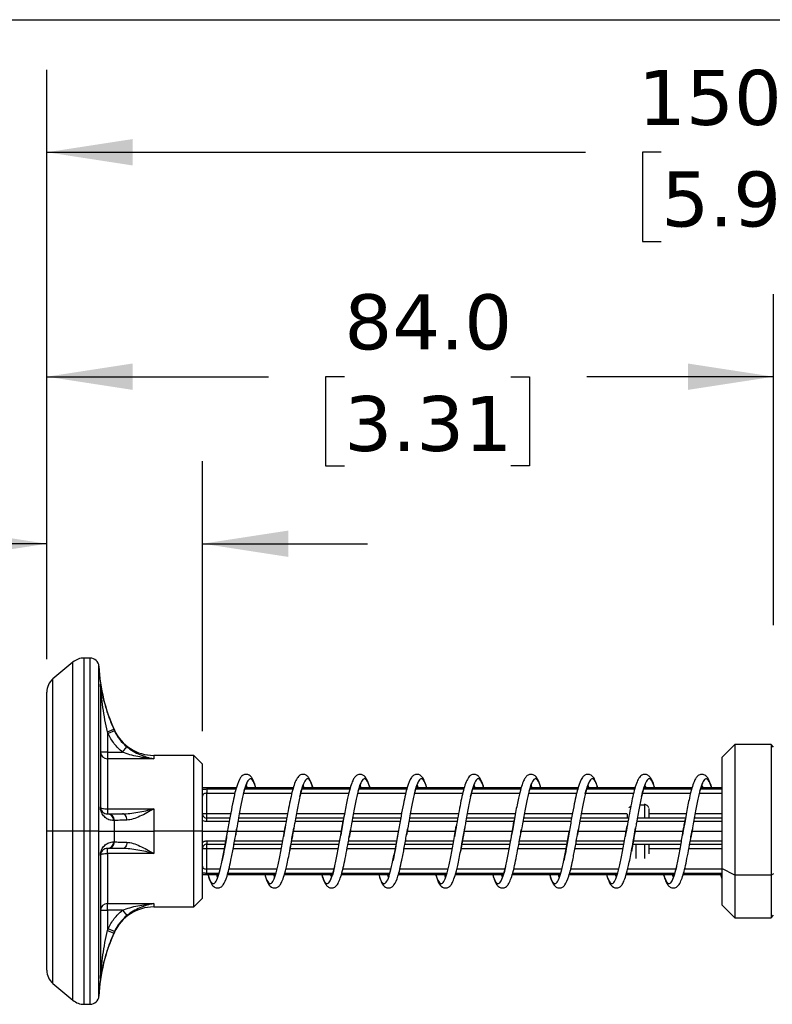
# Model space of a CAD drawing. Header units: millimetres. Extents: x 25 to 1092, y 25 to 838.
# Tile 50 of 60: x 580 to 696, y 687 to 838. Entities that reach past the tile are written whole.
import ezdxf

# ---------------------------------------------------------------- set-up
doc = ezdxf.new("R2010")
doc.units = ezdxf.units.MM
doc.header["$LTSCALE"] = 4
doc.linetypes.add('SLD-Solid', pattern=[0])
doc.layers.add('DIMENSIONS', color=140, linetype='SLD-Solid', lineweight=25)
doc.layers.add('TEXT', color=140, linetype='SLD-Solid', lineweight=25)
doc.styles.add('SLDTEXTSTYLE0', font='VERDANA.TTF')
doc.dimstyles.new('SLDDIMSTYLE0', dxfattribs={"dimtxt": 8.632031, "dimasz": 13.208, "dimexe": 0, "dimexo": 0.0625, "dimgap": 2.158008, "dimtad": 0, "dimtih": 1, "dimtoh": 1, "dimlfac": 0.75, "dimrnd": 1e-09, "dimzin": 4, "dimdsep": 46, "dimtxsty": 'SLDTEXTSTYLE0', "dimsah": 1, "dimcen": 0.09, "dimadec": 0, "dimazin": 1, "dimtfac": 1, "dimtmove": 0, "dimatfit": 0, "dimfxl": 0, "dimfrac": 2, "dimtolj": 1, "dimtzin": 12, "dimarcsym": 0})
doc.dimstyles.new('SLDDIMSTYLE2', dxfattribs={"dimtxt": 8.632031, "dimasz": 13.208, "dimexe": 0, "dimexo": 0.0625, "dimgap": 2.158008, "dimtad": 0, "dimtih": 1, "dimtoh": 1, "dimlfac": 0.75, "dimrnd": 1e-09, "dimzin": 4, "dimdsep": 46, "dimtxsty": 'SLDTEXTSTYLE0', "dimsah": 1, "dimcen": 0.09, "dimadec": 0, "dimazin": 1, "dimtfac": 1, "dimtofl": 0, "dimtmove": 0, "dimatfit": 3, "dimfxl": 0, "dimfrac": 2, "dimtolj": 1, "dimtzin": 12, "dimarcsym": 0})

# ---------------------------------------------------------------- blocks, each defined once
blk = doc.blocks.new('_D_14')
at = {"layer": 'DIMENSIONS'}
for p, q in [((584.65, 739.71), (584.65, 795.91)), ((696.65, 744.95), (696.65, 795.91)), ((584.65, 783.21), (618.8, 783.21)), ((630.5, 783.21), (627.6, 783.21)), ((627.6, 783.21), (627.6, 769.49)), ((656.15, 783.21), (659.05, 783.21)), ((659.05, 783.21), (659.05, 769.49)), ((696.65, 783.21), (667.85, 783.21)), ((627.6, 769.49), (630.5, 769.49)), ((659.05, 769.49), (656.15, 769.49))]:
    blk.add_line(p, q, dxfattribs=at)
for points in [[(584.65, 783.21), (597.86, 781.18), (597.86, 785.24)], [(696.65, 783.21), (683.44, 785.24), (683.44, 781.18)]]:
    blk.add_solid(points, dxfattribs=at)
at = {"layer": 'DIMENSIONS', "char_height": 8.467, "attachment_point": 1, "style": 'SLDTEXTSTYLE0'}
for s, insert in [('84.0', (630.5, 795.9)), ('3.31', (630.5, 780.24))]:
    blk.add_mtext(s, dxfattribs=dict(at, insert=insert))
blk = doc.blocks.new('_D_15')
at = {"layer": 'DIMENSIONS'}
for p, q in [((584.65, 739.71), (584.65, 770.18)), ((608.65, 728.62), (608.65, 770.18)), ((524.01, 757.48), (521.11, 757.48)), ((521.11, 757.48), (521.11, 743.76)), ((549.66, 757.48), (552.56, 757.48)), ((552.56, 757.48), (552.56, 743.76)), ((584.65, 757.48), (561.35, 757.48)), ((608.65, 757.48), (634.05, 757.48)), ((521.11, 743.76), (524.01, 743.76)), ((552.56, 743.76), (549.66, 743.76))]:
    blk.add_line(p, q, dxfattribs=at)
for points in [[(584.65, 757.48), (571.44, 759.51), (571.44, 755.45)], [(608.65, 757.48), (621.86, 755.45), (621.86, 759.51)]]:
    blk.add_solid(points, dxfattribs=at)
at = {"layer": 'DIMENSIONS', "char_height": 8.467, "attachment_point": 1, "style": 'SLDTEXTSTYLE0'}
for s, insert in [('18.0', (524.01, 770.17)), ('0.71', (524.01, 754.51))]:
    blk.add_mtext(s, dxfattribs=dict(at, insert=insert))
blk = doc.blocks.new('_D_16')
at = {"layer": 'DIMENSIONS'}
for p, q in [((584.65, 739.71), (584.65, 830.48)), ((784.65, 744.95), (784.65, 830.48)), ((584.65, 817.78), (667.65, 817.78)), ((679.34, 817.78), (676.44, 817.78)), ((676.44, 817.78), (676.44, 804.06)), ((704.99, 817.78), (707.89, 817.78)), ((707.89, 817.78), (707.89, 804.06)), ((784.65, 817.78), (716.69, 817.78)), ((676.44, 804.06), (679.34, 804.06)), ((707.89, 804.06), (704.99, 804.06))]:
    blk.add_line(p, q, dxfattribs=at)
for points in [[(584.65, 817.78), (597.86, 815.75), (597.86, 819.81)], [(784.65, 817.78), (771.44, 819.81), (771.44, 815.75)]]:
    blk.add_solid(points, dxfattribs=at)
at = {"layer": 'DIMENSIONS', "char_height": 8.467, "attachment_point": 1, "style": 'SLDTEXTSTYLE0'}
for s, insert in [('150.0', (675.75, 830.47)), ('5.91', (679.34, 814.82))]:
    blk.add_mtext(s, dxfattribs=dict(at, insert=insert))

msp = doc.modelspace()

# ---------------------------------------------------------------- linework, layer by layer
for p, q in [((588.672, 739.247), (585.601, 736.67)), ((588.672, 713.204), (588.672, 739.247)), ((591.346, 739.871), (590.386, 739.871)), ((590.386, 713.204), (590.386, 739.871)), ((591.346, 713.204), (591.346, 739.871)), ((592.678, 713.204), (592.678, 738.601)), ((585.601, 713.204), (585.601, 736.67)), ((592.904, 735.872), (592.904, 716.962)), ((593.981, 728.502), (594.956, 728.934)), ((593.981, 728.502), (593.981, 725.378)), ((594.103, 728.23), (593.981, 728.502)), ((595.073, 728.672), (594.103, 728.23)), ((595.073, 728.76), (595.073, 728.672)), ((690.648, 726.538), (688.648, 724.538)), ((696.248, 726.538), (690.648, 726.538)), ((690.648, 726.538), (690.648, 706.422)), ((696.648, 726.138), (696.248, 726.538)), ((696.248, 726.538), (696.248, 706.422)), ((593.981, 725.378), (592.915, 725.378)), ((593.981, 725.378), (593.981, 724.358)), ((593.981, 725.378), (596.323, 725.378)), ((596.323, 725.378), (596.986, 726.206)), ((593.981, 724.358), (593.981, 716.625)), ((601.134, 724.358), (593.981, 724.358)), ((607.315, 724.871), (601.134, 724.871)), ((601.134, 724.871), (601.134, 724.358)), ((608.648, 723.538), (607.315, 724.871)), ((607.315, 713.204), (607.315, 724.871)), ((608.648, 713.204), (608.648, 723.538)), ((688.648, 724.538), (688.648, 707.439)), ((613.842, 719.871), (608.648, 719.871)), ((609.315, 719.704), (609.315, 719.054)), ((609.315, 719.704), (613.798, 719.704)), ((609.315, 715.871), (609.315, 719.054)), ((609.315, 719.054), (613.628, 719.054)), ((614.986, 719.054), (622.408, 719.054)), ((615.17, 719.704), (622.578, 719.704)), ((622.63, 719.871), (615.222, 719.871)), ((623.76, 719.054), (631.191, 719.054)), ((623.944, 719.704), (631.353, 719.704)), ((631.398, 719.871), (623.991, 719.871)), ((632.549, 719.054), (639.961, 719.054)), ((632.739, 719.704), (640.132, 719.704)), ((640.176, 719.871), (632.795, 719.871)), ((641.319, 719.054), (648.742, 719.054)), ((641.503, 719.704), (648.912, 719.704)), ((648.963, 719.871), (641.556, 719.871)), ((650.094, 719.054), (657.524, 719.054)), ((650.277, 719.704), (657.686, 719.704)), ((657.731, 719.871), (650.324, 719.871)), ((658.883, 719.054), (666.295, 719.054)), ((659.072, 719.704), (666.465, 719.704)), ((666.509, 719.871), (659.129, 719.871)), ((667.652, 719.054), (675.075, 719.054)), ((667.837, 719.704), (675.245, 719.704)), ((675.297, 719.871), (667.889, 719.871)), ((676.427, 719.054), (683.857, 719.054)), ((676.61, 719.704), (684.02, 719.704)), ((684.064, 719.871), (676.657, 719.871)), ((685.216, 719.054), (688.648, 719.054)), ((685.406, 719.704), (688.648, 719.704)), ((688.648, 719.871), (685.462, 719.871)), ((676.752, 717.421), (676.752, 717.277)), ((593.981, 716.625), (593.981, 715.871)), ((593.981, 716.625), (601.134, 716.625)), ((593.981, 715.871), (594.103, 715.871)), ((601.134, 716.625), (601.134, 713.204)), ((609.315, 715.871), (608.648, 715.871)), ((609.315, 715.204), (609.315, 715.871)), ((612.969, 715.871), (609.315, 715.871)), ((621.749, 715.871), (614.316, 715.871)), ((630.52, 715.871), (623.09, 715.871)), ((639.302, 715.871), (631.873, 715.871)), ((648.082, 715.871), (640.649, 715.871)), ((656.853, 715.871), (649.424, 715.871)), ((665.635, 715.871), (658.207, 715.871)), ((674.085, 715.871), (666.982, 715.871)), ((676.027, 717.277), (676.752, 717.277)), ((676.752, 717.277), (676.752, 715.204)), ((683.186, 715.871), (677.419, 715.871)), ((688.648, 715.871), (684.54, 715.871)), ((595.073, 713.204), (595.073, 714.851)), ((609.315, 714.686), (609.315, 715.204)), ((612.846, 715.204), (609.315, 715.204)), ((612.754, 714.686), (609.315, 714.686)), ((621.532, 714.686), (614.103, 714.686)), ((621.624, 715.204), (614.193, 715.204)), ((630.31, 714.686), (622.88, 714.686)), ((630.402, 715.204), (622.971, 715.204)), ((630.326, 714.777), (630.065, 713.296)), ((630.326, 714.777), (630.363, 714.984)), ((639.088, 714.686), (631.663, 714.686)), ((639.179, 715.204), (631.755, 715.204)), ((647.865, 714.686), (640.436, 714.686)), ((647.958, 715.204), (640.526, 715.204)), ((656.643, 714.686), (649.213, 714.686)), ((656.735, 715.204), (649.305, 715.204)), ((656.66, 714.777), (656.398, 713.296)), ((656.659, 714.777), (656.696, 714.984)), ((665.421, 714.686), (657.996, 714.686)), ((665.512, 715.204), (658.088, 715.204)), ((674.199, 714.686), (666.77, 714.686)), ((674.291, 715.204), (666.859, 715.204)), ((682.977, 714.686), (675.546, 714.686)), ((683.069, 715.204), (675.638, 715.204)), ((682.993, 714.777), (682.732, 713.296)), ((682.993, 714.777), (683.03, 714.984)), ((688.648, 714.686), (684.33, 714.686)), ((688.648, 715.204), (684.421, 715.204)), ((585.601, 713.204), (584.648, 713.204)), ((588.672, 713.204), (585.601, 713.204)), ((585.601, 689.738), (585.601, 713.204)), ((590.386, 713.204), (588.672, 713.204)), ((588.672, 687.161), (588.672, 713.204)), ((591.346, 713.204), (590.386, 713.204)), ((590.386, 686.538), (590.386, 713.204)), ((592.678, 713.204), (591.346, 713.204)), ((591.346, 686.538), (591.346, 713.204)), ((592.678, 713.204), (595.073, 713.204)), ((592.678, 687.807), (592.678, 713.204)), ((595.073, 711.557), (595.073, 713.204)), ((595.073, 713.204), (601.134, 713.204)), ((601.134, 713.204), (601.134, 709.784)), ((607.315, 713.204), (601.134, 713.204)), ((607.315, 701.538), (607.315, 713.204)), ((608.648, 713.204), (607.315, 713.204)), ((608.648, 702.871), (608.648, 713.204)), ((608.648, 713.204), (613.712, 713.204)), ((613.751, 712.658), (613.827, 713.093)), ((613.827, 713.093), (613.901, 713.519)), ((613.847, 713.204), (621.271, 713.204)), ((621.224, 712.934), (621.121, 712.345)), ((621.224, 712.934), (621.416, 714.032)), ((621.293, 713.332), (621.224, 712.934)), ((622.431, 712.097), (622.607, 713.103)), ((622.607, 713.103), (622.717, 713.74)), ((622.624, 713.204), (630.049, 713.204)), ((630.065, 713.296), (629.945, 712.602)), ((631.428, 713.354), (631.229, 712.214)), ((631.378, 713.066), (631.437, 713.401)), ((631.402, 713.204), (638.827, 713.204)), ((640.084, 712.658), (640.161, 713.093)), ((640.161, 713.093), (640.234, 713.519)), ((640.18, 713.204), (647.604, 713.204)), ((647.557, 712.934), (647.455, 712.345)), ((647.627, 713.332), (647.557, 712.934)), ((647.558, 712.934), (647.749, 714.032)), ((648.765, 712.097), (648.94, 713.103)), ((648.94, 713.103), (649.05, 713.74)), ((648.958, 713.204), (656.382, 713.204)), ((656.398, 713.296), (656.278, 712.602)), ((657.762, 713.354), (657.563, 712.214)), ((657.712, 713.066), (657.77, 713.401)), ((657.736, 713.204), (665.16, 713.204)), ((666.417, 712.658), (666.494, 713.093)), ((666.494, 713.093), (666.568, 713.519)), ((666.513, 713.204), (673.938, 713.204)), ((673.891, 712.934), (673.788, 712.345)), ((673.891, 712.934), (674.082, 714.032)), ((673.96, 713.332), (673.891, 712.934)), ((675.098, 712.097), (675.274, 713.103)), ((675.274, 713.103), (675.383, 713.74)), ((675.291, 713.204), (682.716, 713.204)), ((682.732, 713.296), (682.612, 712.602)), ((684.095, 713.354), (683.896, 712.214)), ((684.045, 713.066), (684.103, 713.401)), ((684.069, 713.204), (688.648, 713.204)), ((609.315, 711.723), (609.315, 711.204)), ((609.315, 711.723), (612.236, 711.723)), ((613.586, 711.723), (621.01, 711.723)), ((622.431, 712.097), (622.063, 710.05)), ((622.366, 711.723), (629.793, 711.723)), ((631.142, 711.723), (638.57, 711.723)), ((639.919, 711.723), (647.344, 711.723)), ((648.764, 712.097), (648.396, 710.05)), ((648.699, 711.723), (656.126, 711.723)), ((657.475, 711.723), (664.903, 711.723)), ((666.252, 711.723), (673.677, 711.723)), ((675.098, 712.097), (674.729, 710.05)), ((675.033, 711.723), (682.46, 711.723)), ((683.808, 711.723), (688.648, 711.723)), ((594.103, 710.538), (593.981, 710.538)), ((593.981, 709.784), (593.981, 710.538)), ((601.134, 709.784), (593.981, 709.784)), ((593.981, 709.784), (593.981, 702.05)), ((608.648, 710.538), (609.315, 710.538)), ((609.315, 711.204), (612.146, 711.204)), ((609.315, 710.538), (609.315, 711.204)), ((609.315, 707.354), (609.315, 710.538)), ((609.315, 710.538), (612.024, 710.538)), ((613.373, 710.538), (620.799, 710.538)), ((613.494, 711.204), (620.918, 711.204)), ((622.154, 710.538), (629.581, 710.538)), ((622.273, 711.204), (629.702, 711.204)), ((630.925, 710.538), (638.357, 710.538)), ((631.05, 711.204), (638.48, 711.204)), ((639.707, 710.538), (647.132, 710.538)), ((639.827, 711.204), (647.251, 711.204)), ((648.487, 710.538), (655.914, 710.538)), ((648.607, 711.204), (656.035, 711.204)), ((657.259, 710.538), (664.691, 710.538)), ((657.383, 711.204), (664.813, 711.204)), ((666.04, 710.538), (673.465, 710.538)), ((666.161, 711.204), (673.584, 711.204)), ((674.94, 711.204), (682.368, 711.204)), ((675.419, 711.204), (675.419, 708.988)), ((676.752, 711.204), (676.752, 708.988)), ((677.419, 710.538), (682.248, 710.538)), ((683.592, 710.538), (688.648, 710.538)), ((683.717, 711.204), (688.648, 711.204)), ((592.904, 709.447), (592.904, 690.536)), ((609.315, 706.704), (609.315, 707.354)), ((611.353, 707.354), (609.315, 707.354)), ((620.124, 707.354), (612.717, 707.354)), ((628.914, 707.354), (621.482, 707.354)), ((637.687, 707.354), (630.265, 707.354)), ((646.457, 707.354), (639.05, 707.354)), ((655.247, 707.354), (647.815, 707.354)), ((664.02, 707.354), (656.598, 707.354)), ((672.791, 707.354), (665.383, 707.354)), ((681.581, 707.354), (674.149, 707.354)), ((688.648, 707.354), (682.931, 707.354)), ((690.648, 706.422), (688.648, 707.439)), ((688.648, 707.439), (688.648, 701.871)), ((608.648, 706.538), (611.116, 706.538)), ((611.171, 706.704), (609.315, 706.704)), ((612.494, 706.538), (619.88, 706.538)), ((619.94, 706.704), (612.54, 706.704)), ((621.27, 706.538), (628.677, 706.538)), ((628.726, 706.704), (621.313, 706.704)), ((630.049, 706.538), (637.45, 706.538)), ((637.505, 706.704), (630.103, 706.704)), ((638.827, 706.538), (646.213, 706.538)), ((646.273, 706.704), (638.873, 706.704)), ((647.603, 706.538), (655.01, 706.538)), ((655.059, 706.704), (647.646, 706.704)), ((656.382, 706.538), (663.783, 706.538)), ((663.838, 706.704), (656.436, 706.704)), ((665.161, 706.538), (672.547, 706.538)), ((672.606, 706.704), (665.206, 706.704)), ((673.936, 706.538), (681.344, 706.538)), ((681.393, 706.704), (673.98, 706.704)), ((682.716, 706.538), (688.648, 706.538)), ((688.648, 706.704), (682.77, 706.704)), ((688.463, 706.538), (688.648, 705.941)), ((696.248, 706.422), (690.648, 706.422)), ((690.648, 706.422), (690.648, 699.871)), ((696.648, 706.625), (696.248, 706.422)), ((696.248, 706.422), (696.248, 699.871)), ((607.315, 701.538), (608.648, 702.871)), ((592.915, 701.03), (593.981, 701.03)), ((593.981, 702.05), (601.134, 702.05)), ((593.981, 701.03), (593.981, 702.05)), ((593.981, 701.03), (593.981, 697.906)), ((596.323, 701.03), (593.981, 701.03)), ((596.323, 701.03), (596.986, 700.202)), ((601.134, 702.05), (601.134, 701.538)), ((601.134, 701.538), (607.315, 701.538)), ((688.648, 701.871), (690.648, 699.871)), ((690.648, 699.871), (696.248, 699.871)), ((696.248, 699.871), (696.648, 700.271)), ((593.981, 697.906), (594.103, 698.178)), ((593.981, 697.906), (594.956, 697.475)), ((595.073, 697.736), (594.103, 698.178)), ((595.073, 697.736), (595.073, 697.649)), ((585.601, 689.738), (588.672, 687.161)), ((590.386, 686.538), (591.346, 686.538))]:
    msp.add_line(p, q)
at = {"flags": 128}
for points in [[(592.915, 716.938), (592.935, 716.876), (592.996, 716.818), (593.094, 716.764), (593.227, 716.716), (593.389, 716.677), (593.573, 716.649), (593.773, 716.631), (593.981, 716.625)], [(596.986, 714.913), (596.963, 715.105), (596.918, 715.287), (596.853, 715.452), (596.77, 715.596), (596.672, 715.713), (596.562, 715.8), (596.445, 715.853), (596.323, 715.871)], [(674.326, 716.78), (674.476, 716.936), (674.623, 717.047)], [(596.986, 711.495), (596.963, 711.303), (596.918, 711.122), (596.853, 710.956), (596.77, 710.812), (596.672, 710.695), (596.562, 710.609), (596.445, 710.555), (596.323, 710.538)], [(592.915, 709.471), (592.935, 709.532), (592.996, 709.591), (593.094, 709.645), (593.227, 709.692), (593.389, 709.731), (593.573, 709.76), (593.773, 709.778), (593.981, 709.784)]]:
    msp.add_lwpolyline(points, dxfattribs=at)
for centre, radius, start, end in [((590.386, 737.204), 2.667, 90, 130), ((591.346, 738.538), 1.333, 2.7294, 90), ((619.315, 739.871), 26.667, 182.7294, 204.62432), ((587.315, 734.627), 2.667, 130, 180), ((591.876, 735.727), 1.038, 0.00042, 8.0596), ((601.134, 731.538), 6.667, 204.62432, 270), ((593.958, 725.402), 1.044, 181.31598, 271.25814), ((592.877, 716.936), 0.0375, 2.55919, 43.49513), ((593.936, 714.852), 1.02, 359.8312, 87.46188), ((594.056, 714.855), 1.017, 359.79635, 87.32721), ((676.788, 716.638), 0.64, 12.812, 93.19699), ((593.936, 711.556), 1.02, 272.53812, 0.16882), ((594.056, 711.553), 1.017, 272.67279, 0.20365), ((592.877, 709.473), 0.0375, 316.50487, 357.44081), ((593.958, 701.006), 1.044, 88.74186, 178.68402), ((601.134, 694.871), 6.667, 90, 155.37568), ((619.315, 686.538), 26.667, 155.37568, 177.2706), ((587.315, 691.781), 2.667, 180, 230), ((591.876, 690.681), 1.038, 351.9404, 359.99958), ((590.386, 689.204), 2.667, 230, 270), ((591.346, 687.871), 1.333, 270, 357.2706)]:
    msp.add_arc(centre, radius, start, end)
for points, knots in [([(592.904, 735.872), (592.904, 735.887), (592.91, 735.86), (592.926, 735.771), (592.936, 735.711), (592.967, 735.523), (592.991, 735.382), (593.068, 734.953), (593.126, 734.656), (593.316, 733.759), (593.468, 733.147), (593.816, 731.935), (594.012, 731.331), (594.45, 730.13), (594.691, 729.532), (594.956, 728.934)], [0, 0, 0, 0, 0.03125, 0.03125, 0.0625, 0.0625, 0.125, 0.125, 0.25, 0.25, 0.5, 0.5, 0.75, 0.75, 1, 1, 1, 1]), ([(593.981, 728.502), (593.844, 729.123), (593.718, 729.746), (593.491, 730.995), (593.389, 731.623), (593.208, 732.885), (593.129, 733.522), (593.03, 734.456), (593, 734.766), (592.96, 735.213), (592.947, 735.36), (592.931, 735.556), (592.926, 735.619), (592.918, 735.713), (592.915, 735.741), (592.915, 735.727)], [0, 0, 0, 0, 0.25, 0.25, 0.5, 0.5, 0.75, 0.75, 0.875, 0.875, 0.9375, 0.9375, 0.96875, 0.96875, 1, 1, 1, 1]), ([(592.915, 735.727), (592.915, 734.948), (592.915, 732.717), (592.915, 725.978), (592.915, 721.638), (592.915, 716.938)], [0, 0, 0, 0, 0.5, 0.5, 1, 1, 1, 1]), ([(584.648, 713.204), (584.648, 718.886), (584.648, 724.335), (584.648, 732.37), (584.648, 734.627), (584.648, 734.627)], [0, 0, 0, 0, 0.5, 0.5, 1, 1, 1, 1]), ([(596.323, 725.378), (595.846, 725.76), (595.413, 726.201), (594.671, 727.156), (594.357, 727.673), (594.103, 728.23)], [0, 0, 0, 0, 0.5, 0.5, 1, 1, 1, 1]), ([(595.073, 728.672), (595.292, 728.191), (595.562, 727.744), (596.202, 726.918), (596.575, 726.537), (596.986, 726.206)], [0, 0, 0, 0, 0.5, 0.5, 1, 1, 1, 1]), ([(601.134, 724.358), (600.294, 724.417), (599.468, 724.527), (598.254, 724.777), (597.849, 724.876), (597.065, 725.103), (596.687, 725.232), (596.323, 725.378)], [0, 0, 0, 0, 0.5, 0.5, 0.75, 0.75, 1, 1, 1, 1]), ([(596.986, 726.206), (597.3, 725.953), (597.626, 725.729), (598.302, 725.328), (598.651, 725.152), (599.698, 724.7), (600.41, 724.488), (601.134, 724.358)], [0, 0, 0, 0, 0.25, 0.25, 0.5, 0.5, 1, 1, 1, 1]), ([(616.882, 719.871), (616.798, 720.148), (616.609, 720.776), (616.284, 721.409), (615.947, 721.808), (615.375, 722.008), (614.803, 721.818), (614.351, 721.319), (613.949, 720.334), (613.564, 718.849), (613.252, 717.372), (612.889, 715.489), (612.643, 714.069), (612.514, 713.322)], [0, 0, 0, 0, 0.0727918, 0.1645631, 0.2431042, 0.2990599, 0.3526022, 0.423925, 0.5916597, 0.679466, 0.773545, 0.8809178, 1, 1, 1, 1]), ([(625.661, 719.871), (625.636, 719.961), (625.436, 720.705), (625.135, 721.349), (624.682, 721.826), (624.236, 721.978), (623.858, 721.918), (623.535, 721.76), (623.188, 721.377), (622.84, 720.61), (622.507, 719.529), (622.21, 718.246), (621.912, 716.766), (621.601, 715.097), (621.397, 713.925), (621.293, 713.332)], [0, 0, 0, 0, 0.0219268, 0.1798994, 0.2462772, 0.2981989, 0.3238624, 0.3558609, 0.4393534, 0.5372655, 0.6319101, 0.7225812, 0.8127411, 0.9052856, 1, 1, 1, 1]), ([(634.444, 719.871), (634.43, 719.92), (634.273, 720.51), (633.968, 721.215), (633.577, 721.81), (632.834, 722.011), (632.292, 721.763), (631.985, 721.383), (631.693, 720.802), (631.362, 719.817), (630.977, 718.253), (630.624, 716.491), (630.403, 715.22), (630.326, 714.777)], [0, 0, 0, 0, 0.0130172, 0.1545956, 0.2741672, 0.3340836, 0.3981213, 0.4706153, 0.553037, 0.6549876, 0.7783413, 0.9227814, 1, 1, 1, 1]), ([(643.216, 719.871), (643.132, 720.148), (642.942, 720.776), (642.617, 721.409), (642.281, 721.808), (641.708, 722.008), (641.136, 721.818), (640.684, 721.319), (640.282, 720.334), (639.897, 718.849), (639.586, 717.372), (639.222, 715.489), (638.976, 714.069), (638.847, 713.322)], [0, 0, 0, 0, 0.0727918, 0.1645631, 0.2431042, 0.2990599, 0.3526022, 0.423925, 0.5916597, 0.679466, 0.773545, 0.8809178, 1, 1, 1, 1]), ([(651.994, 719.871), (651.97, 719.961), (651.769, 720.705), (651.468, 721.349), (651.015, 721.826), (650.569, 721.978), (650.192, 721.918), (649.868, 721.76), (649.522, 721.377), (649.173, 720.61), (648.84, 719.529), (648.543, 718.246), (648.245, 716.766), (647.934, 715.097), (647.73, 713.925), (647.627, 713.332)], [0, 0, 0, 0, 0.0219268, 0.1798994, 0.2462772, 0.2981989, 0.3238624, 0.3558609, 0.4393534, 0.5372655, 0.6319101, 0.7225812, 0.8127411, 0.9052856, 1, 1, 1, 1]), ([(660.777, 719.871), (660.764, 719.92), (660.607, 720.51), (660.302, 721.215), (659.91, 721.81), (659.168, 722.011), (658.626, 721.763), (658.319, 721.383), (658.027, 720.802), (657.695, 719.817), (657.311, 718.253), (656.958, 716.491), (656.737, 715.22), (656.66, 714.777)], [0, 0, 0, 0, 0.0130172, 0.1545956, 0.2741672, 0.3340836, 0.3981213, 0.4706153, 0.553037, 0.6549876, 0.7783413, 0.9227814, 1, 1, 1, 1]), ([(669.549, 719.871), (669.465, 720.148), (669.276, 720.776), (668.95, 721.409), (668.614, 721.808), (668.041, 722.008), (667.47, 721.818), (667.018, 721.319), (666.616, 720.334), (666.231, 718.849), (665.919, 717.372), (665.555, 715.489), (665.31, 714.069), (665.181, 713.322)], [0, 0, 0, 0, 0.0727918, 0.1645631, 0.2431042, 0.2990599, 0.3526022, 0.423925, 0.5916597, 0.679466, 0.773545, 0.8809178, 1, 1, 1, 1]), ([(678.327, 719.871), (678.303, 719.961), (678.103, 720.705), (677.801, 721.349), (677.349, 721.826), (676.902, 721.978), (676.525, 721.918), (676.201, 721.76), (675.855, 721.377), (675.507, 720.61), (675.174, 719.529), (674.877, 718.246), (674.579, 716.766), (674.268, 715.097), (674.063, 713.925), (673.96, 713.332)], [0, 0, 0, 0, 0.0219268, 0.1798994, 0.2462772, 0.2981989, 0.3238624, 0.3558609, 0.4393534, 0.5372655, 0.6319101, 0.7225812, 0.8127411, 0.9052856, 1, 1, 1, 1]), ([(687.11, 719.871), (687.097, 719.92), (686.94, 720.51), (686.635, 721.215), (686.244, 721.81), (685.501, 722.011), (684.959, 721.763), (684.652, 721.383), (684.36, 720.802), (684.028, 719.817), (683.644, 718.253), (683.291, 716.491), (683.07, 715.22), (682.993, 714.777)], [0, 0, 0, 0, 0.0130172, 0.15459564, 0.27416718, 0.33408363, 0.39812131, 0.47061532, 0.55303699, 0.65498759, 0.77834134, 0.92278141, 1, 1, 1, 1]), ([(616.858, 719.871), (616.798, 720.078), (616.6, 720.76), (616.266, 721.273), (615.858, 721.336), (615.443, 720.664), (615.032, 719.36), (614.624, 717.521), (614.243, 715.502), (614.004, 714.113), (613.902, 713.519)], [0, 0, 0, 0, 0.0605959, 0.1997904, 0.3387347, 0.4782453, 0.6173794, 0.7563464, 0.8958859, 1, 1, 1, 1]), ([(614.966, 718.975), (615.001, 719.115), (615.121, 719.601), (615.299, 720.148), (615.493, 720.574), (615.513, 720.613), (615.52, 720.629)], [0, 0, 0, 0, 0.13345109, 0.46273004, 0.77938148, 1, 1, 1, 1]), ([(625.642, 719.871), (625.535, 720.202), (625.292, 720.956), (624.906, 721.374), (624.497, 721.188), (624.087, 720.296), (623.672, 718.8), (623.263, 716.817), (622.945, 715.047), (622.762, 713.997), (622.718, 713.74)], [0, 0, 0, 0, 0.110043, 0.2510936, 0.3915819, 0.5321546, 0.6731907, 0.8136482, 0.9542745, 1, 1, 1, 1]), ([(623.626, 718.498), (623.66, 718.646), (623.788, 719.216), (623.995, 719.922), (624.231, 720.52), (624.274, 720.597), (624.293, 720.631)], [0, 0, 0, 0, 0.1105973, 0.4257483, 0.7468805, 1, 1, 1, 1]), ([(634.425, 719.871), (634.407, 719.94), (634.251, 720.528), (633.962, 721.092), (633.549, 721.406), (633.136, 720.96), (632.727, 719.861), (632.314, 718.184), (631.901, 716.082), (631.609, 714.386), (631.45, 713.477), (631.428, 713.354)], [0, 0, 0, 0, 0.018173, 0.1551454, 0.2924466, 0.429893, 0.5668579, 0.7042334, 0.8416089, 0.9785738, 1, 1, 1, 1]), ([(632.632, 719.387), (632.766, 719.797), (632.998, 720.506), (633.051, 720.577), (633.074, 720.608)], [0, 0, 0, 0, 0.5778279, 1, 1, 1, 1]), ([(643.191, 719.871), (643.131, 720.078), (642.934, 720.76), (642.6, 721.273), (642.191, 721.336), (641.776, 720.664), (641.366, 719.36), (640.957, 717.521), (640.576, 715.502), (640.337, 714.113), (640.235, 713.519)], [0, 0, 0, 0, 0.0605959, 0.19979045, 0.33873467, 0.47824534, 0.61737935, 0.7563464, 0.8958859, 1, 1, 1, 1]), ([(641.299, 718.975), (641.334, 719.115), (641.454, 719.601), (641.632, 720.148), (641.827, 720.574), (641.846, 720.613), (641.854, 720.629)], [0, 0, 0, 0, 0.1334511, 0.46273, 0.7793815, 1, 1, 1, 1]), ([(651.975, 719.871), (651.869, 720.202), (651.625, 720.956), (651.239, 721.374), (650.83, 721.188), (650.42, 720.296), (650.005, 718.8), (649.596, 716.817), (649.278, 715.047), (649.096, 713.997), (649.051, 713.74)], [0, 0, 0, 0, 0.110043, 0.2510936, 0.3915819, 0.5321546, 0.6731907, 0.8136482, 0.9542745, 1, 1, 1, 1]), ([(649.96, 718.498), (649.993, 718.646), (650.121, 719.216), (650.329, 719.922), (650.564, 720.52), (650.607, 720.597), (650.626, 720.631)], [0, 0, 0, 0, 0.1105973, 0.4257483, 0.7468805, 1, 1, 1, 1]), ([(660.758, 719.871), (660.74, 719.94), (660.584, 720.528), (660.295, 721.092), (659.883, 721.406), (659.469, 720.96), (659.061, 719.861), (658.648, 718.184), (658.235, 716.082), (657.942, 714.386), (657.783, 713.477), (657.762, 713.354)], [0, 0, 0, 0, 0.018173, 0.1551454, 0.2924466, 0.429893, 0.5668579, 0.7042334, 0.8416089, 0.9785738, 1, 1, 1, 1]), ([(658.966, 719.387), (659.099, 719.797), (659.331, 720.506), (659.385, 720.577), (659.407, 720.608)], [0, 0, 0, 0, 0.5778279, 1, 1, 1, 1]), ([(669.525, 719.871), (669.465, 720.078), (669.267, 720.76), (668.933, 721.273), (668.525, 721.336), (668.11, 720.664), (667.699, 719.36), (667.29, 717.521), (666.91, 715.502), (666.671, 714.113), (666.568, 713.519)], [0, 0, 0, 0, 0.0605959, 0.1997904, 0.3387347, 0.4782453, 0.6173794, 0.7563464, 0.8958859, 1, 1, 1, 1]), ([(667.632, 718.975), (667.667, 719.115), (667.788, 719.601), (667.965, 720.148), (668.16, 720.574), (668.179, 720.613), (668.187, 720.629)], [0, 0, 0, 0, 0.1334511, 0.46273, 0.7793815, 1, 1, 1, 1]), ([(678.309, 719.871), (678.202, 720.202), (677.958, 720.956), (677.573, 721.374), (677.164, 721.188), (676.754, 720.296), (676.338, 718.8), (675.93, 716.817), (675.612, 715.047), (675.429, 713.997), (675.384, 713.74)], [0, 0, 0, 0, 0.110043, 0.2510936, 0.3915819, 0.5321546, 0.6731907, 0.8136482, 0.9542745, 1, 1, 1, 1]), ([(676.293, 718.498), (676.326, 718.646), (676.454, 719.216), (676.662, 719.922), (676.897, 720.52), (676.94, 720.597), (676.959, 720.631)], [0, 0, 0, 0, 0.1105973, 0.4257483, 0.7468805, 1, 1, 1, 1]), ([(687.092, 719.871), (687.073, 719.94), (686.918, 720.528), (686.628, 721.092), (686.216, 721.406), (685.802, 720.96), (685.394, 719.861), (684.981, 718.184), (684.568, 716.082), (684.275, 714.386), (684.116, 713.477), (684.095, 713.354)], [0, 0, 0, 0, 0.018173, 0.1551454, 0.2924466, 0.429893, 0.5668579, 0.7042334, 0.8416089, 0.9785738, 1, 1, 1, 1]), ([(685.299, 719.387), (685.433, 719.797), (685.664, 720.506), (685.718, 720.577), (685.741, 720.608)], [0, 0, 0, 0, 0.5778279, 1, 1, 1, 1]), ([(608.648, 719.653), (608.685, 719.66), (608.801, 719.681), (609.028, 719.699), (609.22, 719.703), (609.315, 719.704)], [0, 0, 0, 0, 0.1924583, 0.5981884, 1, 1, 1, 1]), ([(609.315, 719.054), (609.134, 719.054), (608.955, 719.022), (608.711, 718.867), (608.648, 718.74), (608.648, 718.579)], [0, 0, 0, 0, 0.5, 0.5, 1, 1, 1, 1]), ([(615.364, 720.27), (615.398, 720.199), (615.441, 720.111), (615.499, 719.909), (615.51, 719.871)], [0, 0, 0, 0, 0.8106527, 1, 1, 1, 1]), ([(624.142, 720.275), (624.151, 720.256), (624.188, 720.177), (624.242, 720.004), (624.283, 719.871)], [0, 0, 0, 0, 0.234968, 1, 1, 1, 1]), ([(632.929, 720.268), (632.938, 720.249), (632.977, 720.17), (633.026, 720), (633.064, 719.871)], [0, 0, 0, 0, 0.2418605, 1, 1, 1, 1]), ([(641.698, 720.27), (641.732, 720.199), (641.774, 720.111), (641.833, 719.909), (641.844, 719.871)], [0, 0, 0, 0, 0.81065271, 1, 1, 1, 1]), ([(650.475, 720.275), (650.484, 720.256), (650.522, 720.177), (650.575, 720.004), (650.616, 719.871)], [0, 0, 0, 0, 0.234968, 1, 1, 1, 1]), ([(659.262, 720.268), (659.271, 720.249), (659.31, 720.17), (659.36, 720), (659.398, 719.871)], [0, 0, 0, 0, 0.2418605, 1, 1, 1, 1]), ([(668.031, 720.27), (668.065, 720.199), (668.107, 720.111), (668.166, 719.909), (668.177, 719.871)], [0, 0, 0, 0, 0.8106527, 1, 1, 1, 1]), ([(676.809, 720.275), (676.817, 720.256), (676.855, 720.177), (676.909, 720.004), (676.95, 719.871)], [0, 0, 0, 0, 0.234968, 1, 1, 1, 1]), ([(685.595, 720.268), (685.605, 720.249), (685.643, 720.17), (685.693, 720), (685.731, 719.871)], [0, 0, 0, 0, 0.2418605, 1, 1, 1, 1]), ([(594.956, 714.849), (594.691, 714.845), (594.45, 714.894), (594.012, 715.062), (593.815, 715.182), (593.467, 715.481), (593.315, 715.659), (593.124, 715.994), (593.066, 716.116), (592.99, 716.346), (592.966, 716.429), (592.935, 716.59), (592.925, 716.649), (592.91, 716.79), (592.904, 716.875), (592.904, 716.962)], [0, 0, 0, 0, 0.25, 0.25, 0.5, 0.5, 0.75, 0.75, 0.875, 0.875, 0.9375, 0.9375, 0.96875, 0.96875, 1, 1, 1, 1]), ([(592.915, 716.938), (592.915, 716.894), (592.918, 716.852), (592.926, 716.782), (592.931, 716.752), (592.947, 716.672), (592.959, 716.63), (592.999, 716.514), (593.029, 716.453), (593.128, 716.284), (593.207, 716.194), (593.388, 716.043), (593.491, 715.983), (593.718, 715.897), (593.844, 715.871), (593.981, 715.871)], [0, 0, 0, 0, 0.03125, 0.03125, 0.0625, 0.0625, 0.125, 0.125, 0.25, 0.25, 0.5, 0.5, 0.75, 0.75, 1, 1, 1, 1]), ([(594.257, 715.871), (594.5, 715.871), (595.03, 715.871), (595.868, 715.871), (596.323, 715.871)], [0, 0, 0, 0, 0.4574031, 1, 1, 1, 1]), ([(596.323, 715.871), (596.687, 715.871), (597.065, 715.9), (597.849, 715.989), (598.254, 716.05), (599.468, 716.258), (600.294, 716.433), (601.134, 716.625)], [0, 0, 0, 0, 0.25, 0.25, 0.5, 0.5, 1, 1, 1, 1]), ([(601.134, 716.625), (600.41, 716.202), (599.698, 715.809), (598.651, 715.336), (598.302, 715.196), (597.626, 714.989), (597.3, 714.921), (596.986, 714.913)], [0, 0, 0, 0, 0.5, 0.5, 0.75, 0.75, 1, 1, 1, 1]), ([(608.648, 715.871), (608.648, 715.79), (608.663, 715.707), (608.725, 715.549), (608.772, 715.473), (608.954, 715.283), (609.134, 715.204), (609.315, 715.204)], [0, 0, 0, 0, 0.25, 0.25, 0.5, 0.5, 1, 1, 1, 1]), ([(677.419, 716.695), (677.419, 716.408), (677.419, 716.009), (677.419, 715.41), (677.419, 715.241)], [0, 0, 0, 0, 0.7182846, 1, 1, 1, 1]), ([(596.986, 714.913), (596.574, 714.903), (596.209, 714.892), (595.568, 714.871), (595.292, 714.861), (595.073, 714.851)], [0, 0, 0, 0, 0.5, 0.5, 1, 1, 1, 1]), ([(609.315, 714.686), (609.22, 714.693), (609.029, 714.706), (608.801, 714.787), (608.686, 714.867), (608.648, 714.893)], [0, 0, 0, 0, 0.4007244, 0.8054421, 1, 1, 1, 1]), ([(629.944, 712.602), (630.023, 713.055), (630.151, 713.794), (630.277, 714.503), (630.326, 714.777)], [0, 0, 0, 0, 0.6140234, 1, 1, 1, 1]), ([(656.277, 712.602), (656.356, 713.055), (656.484, 713.794), (656.611, 714.503), (656.659, 714.777)], [0, 0, 0, 0, 0.61402336, 1, 1, 1, 1]), ([(674.085, 715.842), (674.085, 715.688), (674.085, 715.51), (674.085, 715.24), (674.085, 715.204)], [0, 0, 0, 0, 0.8668063, 1, 1, 1, 1]), ([(682.611, 712.602), (682.689, 713.055), (682.817, 713.794), (682.944, 714.503), (682.993, 714.777)], [0, 0, 0, 0, 0.6140234, 1, 1, 1, 1]), ([(584.648, 691.781), (584.648, 691.781), (584.648, 694.038), (584.648, 702.073), (584.648, 707.523), (584.648, 713.204)], [0, 0, 0, 0, 0.5, 0.5, 1, 1, 1, 1]), ([(609.479, 706.538), (609.522, 706.385), (609.702, 705.738), (610.017, 705.2), (610.426, 705.035), (610.841, 705.614), (611.251, 706.837), (611.66, 708.61), (612.076, 710.778), (612.349, 712.365), (612.485, 713.156)], [0, 0, 0, 0, 0.042095, 0.178842, 0.3155068, 0.4527188, 0.589421, 0.7261232, 0.8633352, 1, 1, 1, 1]), ([(612.514, 713.322), (612.38, 712.544), (612.13, 711.093), (611.848, 709.533), (611.699, 708.847), (611.663, 708.685)], [0, 0, 0, 0, 0.4683403, 0.8740353, 1, 1, 1, 1]), ([(613.902, 713.519), (613.867, 713.321), (613.817, 713.032), (613.767, 712.748), (613.751, 712.658)], [0, 0, 0, 0, 0.6856477, 1, 1, 1, 1]), ([(618.24, 706.538), (618.242, 706.529), (618.382, 705.986), (618.655, 705.414), (619.069, 704.996), (619.481, 705.349), (619.89, 706.361), (620.304, 707.967), (620.716, 710.022), (621.02, 711.764), (621.191, 712.743), (621.224, 712.934)], [0, 0, 0, 0, 0.00225307, 0.1397957, 0.27782194, 0.41570233, 0.5532525, 0.69133577, 0.82914885, 0.96671409, 1, 1, 1, 1]), ([(622.718, 713.74), (622.624, 713.195), (622.528, 712.636), (622.433, 712.109), (622.431, 712.097)], [0, 0, 0, 0, 0.9762364, 1, 1, 1, 1]), ([(627.009, 706.538), (627.016, 706.508), (627.119, 706.116), (627.324, 705.564), (627.649, 704.943), (627.97, 704.591), (628.541, 704.4), (629.114, 704.601), (629.451, 704.995), (629.798, 705.697), (630.114, 706.69), (630.411, 707.912), (630.713, 709.391), (631.044, 711.144), (631.265, 712.413), (631.378, 713.066)], [0, 0, 0, 0, 0.0067992, 0.0918851, 0.1749514, 0.2462289, 0.2997371, 0.3556572, 0.4341482, 0.5258611, 0.6166043, 0.7059688, 0.797597, 0.8958157, 1, 1, 1, 1]), ([(635.813, 706.538), (635.855, 706.385), (636.035, 705.738), (636.35, 705.2), (636.759, 705.035), (637.175, 705.614), (637.584, 706.837), (637.994, 708.61), (638.409, 710.778), (638.682, 712.365), (638.818, 713.156)], [0, 0, 0, 0, 0.042095, 0.178842, 0.3155068, 0.4527188, 0.589421, 0.7261232, 0.8633352, 1, 1, 1, 1]), ([(638.847, 713.322), (638.713, 712.544), (638.463, 711.093), (638.182, 709.533), (638.032, 708.847), (637.996, 708.685)], [0, 0, 0, 0, 0.4683403, 0.8740353, 1, 1, 1, 1]), ([(640.235, 713.519), (640.201, 713.321), (640.15, 713.032), (640.1, 712.748), (640.085, 712.658)], [0, 0, 0, 0, 0.6856477, 1, 1, 1, 1]), ([(644.573, 706.538), (644.576, 706.529), (644.715, 705.986), (644.989, 705.414), (645.403, 704.996), (645.815, 705.349), (646.223, 706.361), (646.637, 707.967), (647.049, 710.022), (647.353, 711.764), (647.524, 712.743), (647.558, 712.934)], [0, 0, 0, 0, 0.00225307, 0.1397957, 0.27782194, 0.41570233, 0.5532525, 0.69133577, 0.82914885, 0.96671409, 1, 1, 1, 1]), ([(649.051, 713.74), (648.957, 713.195), (648.861, 712.636), (648.767, 712.109), (648.764, 712.097)], [0, 0, 0, 0, 0.9762364, 1, 1, 1, 1]), ([(653.342, 706.538), (653.35, 706.508), (653.452, 706.116), (653.657, 705.564), (653.982, 704.943), (654.303, 704.591), (654.875, 704.4), (655.447, 704.601), (655.784, 704.995), (656.131, 705.697), (656.448, 706.69), (656.744, 707.912), (657.047, 709.391), (657.378, 711.144), (657.598, 712.413), (657.712, 713.066)], [0, 0, 0, 0, 0.00679916, 0.09188513, 0.17495144, 0.24622888, 0.29973713, 0.35565718, 0.43414824, 0.52586112, 0.61660429, 0.70596878, 0.79759702, 0.89581571, 1, 1, 1, 1]), ([(662.146, 706.538), (662.188, 706.385), (662.368, 705.738), (662.684, 705.2), (663.093, 705.035), (663.508, 705.614), (663.918, 706.837), (664.327, 708.61), (664.742, 710.778), (665.015, 712.365), (665.152, 713.156)], [0, 0, 0, 0, 0.04209503, 0.17884198, 0.31550683, 0.4527188, 0.58942099, 0.72612318, 0.86333515, 1, 1, 1, 1]), ([(665.181, 713.322), (665.047, 712.544), (664.797, 711.093), (664.515, 709.533), (664.365, 708.847), (664.33, 708.685)], [0, 0, 0, 0, 0.46834026, 0.87403527, 1, 1, 1, 1]), ([(666.568, 713.519), (666.534, 713.321), (666.484, 713.032), (666.434, 712.748), (666.418, 712.658)], [0, 0, 0, 0, 0.6856477, 1, 1, 1, 1]), ([(670.907, 706.538), (670.909, 706.529), (671.048, 705.986), (671.322, 705.414), (671.736, 704.996), (672.148, 705.349), (672.556, 706.361), (672.971, 707.967), (673.382, 710.022), (673.687, 711.764), (673.858, 712.743), (673.891, 712.934)], [0, 0, 0, 0, 0.00225307, 0.1397957, 0.27782194, 0.41570233, 0.5532525, 0.69133577, 0.82914885, 0.96671409, 1, 1, 1, 1]), ([(675.384, 713.74), (675.291, 713.195), (675.195, 712.636), (675.1, 712.109), (675.098, 712.097)], [0, 0, 0, 0, 0.9762364, 1, 1, 1, 1]), ([(679.676, 706.538), (679.683, 706.508), (679.785, 706.116), (679.99, 705.564), (680.316, 704.943), (680.636, 704.591), (681.208, 704.4), (681.781, 704.601), (682.117, 704.995), (682.465, 705.697), (682.781, 706.69), (683.077, 707.912), (683.38, 709.391), (683.711, 711.144), (683.931, 712.413), (684.045, 713.066)], [0, 0, 0, 0, 0.0067992, 0.0918851, 0.1749514, 0.2462289, 0.2997371, 0.3556572, 0.4341482, 0.5258611, 0.6166043, 0.7059688, 0.797597, 0.8958157, 1, 1, 1, 1]), ([(592.904, 709.447), (592.904, 709.534), (592.91, 709.62), (592.926, 709.763), (592.936, 709.823), (592.967, 709.982), (592.991, 710.067), (593.068, 710.296), (593.126, 710.417), (593.316, 710.751), (593.468, 710.929), (593.816, 711.227), (594.012, 711.346), (594.45, 711.514), (594.691, 711.563), (594.956, 711.559)], [0, 0, 0, 0, 0.03125, 0.03125, 0.0625, 0.0625, 0.125, 0.125, 0.25, 0.25, 0.5, 0.5, 0.75, 0.75, 1, 1, 1, 1]), ([(595.073, 711.557), (595.292, 711.547), (595.562, 711.537), (596.202, 711.516), (596.575, 711.506), (596.986, 711.495)], [0, 0, 0, 0, 0.5, 0.5, 1, 1, 1, 1]), ([(596.986, 711.495), (597.3, 711.488), (597.626, 711.419), (598.302, 711.212), (598.651, 711.073), (599.698, 710.599), (600.41, 710.207), (601.134, 709.784)], [0, 0, 0, 0, 0.25, 0.25, 0.5, 0.5, 1, 1, 1, 1]), ([(608.648, 711.515), (608.685, 711.541), (608.801, 711.621), (609.028, 711.702), (609.22, 711.716), (609.315, 711.723)], [0, 0, 0, 0, 0.1924583, 0.5981884, 1, 1, 1, 1]), ([(609.463, 706.538), (609.533, 706.302), (609.715, 705.679), (610.022, 705.037), (610.368, 704.648), (610.692, 704.49), (611.069, 704.43), (611.515, 704.584), (611.969, 705.05), (612.344, 705.942), (612.722, 707.327), (613.04, 708.797), (613.398, 710.622), (613.636, 711.996), (613.751, 712.658)], [0, 0, 0, 0, 0.06110909, 0.16137969, 0.24688339, 0.27965262, 0.30593434, 0.35910666, 0.42708334, 0.58886113, 0.67745659, 0.77557604, 0.89168576, 1, 1, 1, 1]), ([(618.23, 706.538), (618.383, 706.079), (618.675, 705.204), (619.049, 704.644), (619.749, 704.403), (620.289, 704.58), (620.6, 704.903), (620.911, 705.442), (621.255, 706.399), (621.657, 707.96), (622.026, 709.806), (622.287, 711.269), (622.401, 711.922), (622.431, 712.097)], [0, 0, 0, 0, 0.1376897, 0.2624223, 0.3158738, 0.3713602, 0.4386306, 0.5188442, 0.6198114, 0.7435811, 0.8893766, 0.9702893, 1, 1, 1, 1]), ([(627.037, 706.538), (627.123, 706.256), (627.347, 705.528), (627.711, 705.066), (628.12, 705.151), (628.531, 705.953), (628.946, 707.373), (629.354, 709.3), (629.688, 711.124), (629.885, 712.26), (629.944, 712.602)], [0, 0, 0, 0, 0.0895529, 0.231413, 0.3726971, 0.5142357, 0.6560519, 0.7973205, 0.9389283, 1, 1, 1, 1]), ([(635.797, 706.538), (635.866, 706.302), (636.048, 705.679), (636.356, 705.037), (636.701, 704.648), (637.025, 704.49), (637.402, 704.43), (637.849, 704.584), (638.302, 705.05), (638.677, 705.942), (639.056, 707.327), (639.374, 708.797), (639.732, 710.622), (639.969, 711.996), (640.084, 712.658)], [0, 0, 0, 0, 0.0611091, 0.1613797, 0.2468834, 0.2796526, 0.3059343, 0.3591067, 0.4270833, 0.5888611, 0.6774566, 0.775576, 0.8916858, 1, 1, 1, 1]), ([(644.564, 706.538), (644.717, 706.079), (645.009, 705.204), (645.382, 704.644), (646.083, 704.403), (646.622, 704.58), (646.933, 704.903), (647.245, 705.442), (647.589, 706.399), (647.99, 707.96), (648.36, 709.806), (648.62, 711.269), (648.734, 711.922), (648.765, 712.097)], [0, 0, 0, 0, 0.1376897, 0.2624223, 0.3158738, 0.3713602, 0.4386306, 0.5188442, 0.6198114, 0.7435811, 0.8893766, 0.9702893, 1, 1, 1, 1]), ([(653.37, 706.538), (653.457, 706.256), (653.68, 705.528), (654.045, 705.066), (654.453, 705.151), (654.864, 705.953), (655.279, 707.373), (655.687, 709.3), (656.021, 711.124), (656.218, 712.26), (656.277, 712.602)], [0, 0, 0, 0, 0.0895529, 0.231413, 0.3726971, 0.5142357, 0.6560519, 0.7973205, 0.9389283, 1, 1, 1, 1]), ([(662.13, 706.538), (662.199, 706.302), (662.382, 705.679), (662.689, 705.037), (663.035, 704.648), (663.358, 704.49), (663.736, 704.43), (664.182, 704.584), (664.635, 705.05), (665.011, 705.942), (665.389, 707.327), (665.707, 708.797), (666.065, 710.622), (666.303, 711.996), (666.417, 712.658)], [0, 0, 0, 0, 0.0611091, 0.1613797, 0.2468834, 0.2796526, 0.3059343, 0.3591067, 0.4270833, 0.5888611, 0.6774566, 0.775576, 0.8916858, 1, 1, 1, 1]), ([(670.897, 706.538), (671.05, 706.079), (671.342, 705.204), (671.715, 704.644), (672.416, 704.403), (672.956, 704.58), (673.266, 704.903), (673.578, 705.442), (673.922, 706.399), (674.323, 707.96), (674.693, 709.806), (674.954, 711.269), (675.067, 711.922), (675.098, 712.097)], [0, 0, 0, 0, 0.1376897, 0.2624223, 0.3158738, 0.3713602, 0.4386306, 0.5188442, 0.6198114, 0.7435811, 0.8893766, 0.9702893, 1, 1, 1, 1]), ([(679.703, 706.538), (679.79, 706.256), (680.014, 705.528), (680.378, 705.066), (680.786, 705.151), (681.198, 705.953), (681.612, 707.373), (682.02, 709.3), (682.354, 711.124), (682.551, 712.26), (682.611, 712.602)], [0, 0, 0, 0, 0.0895529, 0.231413, 0.3726971, 0.5142357, 0.6560519, 0.7973205, 0.9389283, 1, 1, 1, 1]), ([(593.981, 710.538), (593.844, 710.538), (593.718, 710.512), (593.491, 710.426), (593.389, 710.366), (593.208, 710.215), (593.129, 710.125), (593.03, 709.957), (593, 709.896), (592.96, 709.781), (592.947, 709.738), (592.931, 709.659), (592.926, 709.629), (592.918, 709.557), (592.915, 709.514), (592.915, 709.471)], [0, 0, 0, 0, 0.25, 0.25, 0.5, 0.5, 0.75, 0.75, 0.875, 0.875, 0.9375, 0.9375, 0.96875, 0.96875, 1, 1, 1, 1]), ([(596.323, 710.538), (595.865, 710.538), (595.028, 710.538), (594.498, 710.538), (594.257, 710.538)], [0, 0, 0, 0, 0.5463141, 1, 1, 1, 1]), ([(601.134, 709.784), (600.294, 709.976), (599.468, 710.15), (598.254, 710.359), (597.849, 710.42), (597.065, 710.509), (596.687, 710.538), (596.323, 710.538)], [0, 0, 0, 0, 0.5, 0.5, 0.75, 0.75, 1, 1, 1, 1]), ([(609.315, 711.204), (609.134, 711.204), (608.955, 711.126), (608.711, 710.871), (608.648, 710.7), (608.648, 710.538)], [0, 0, 0, 0, 0.5, 0.5, 1, 1, 1, 1]), ([(677.419, 711.204), (677.419, 710.802), (677.419, 710.212), (677.419, 709.849), (677.419, 709.733)], [0, 0, 0, 0, 0.6806987, 1, 1, 1, 1]), ([(592.915, 709.471), (592.915, 704.77), (592.915, 700.43), (592.915, 693.691), (592.915, 691.461), (592.915, 690.681)], [0, 0, 0, 0, 0.5, 0.5, 1, 1, 1, 1]), ([(608.648, 707.829), (608.648, 707.75), (608.663, 707.676), (608.725, 707.553), (608.772, 707.502), (608.954, 707.386), (609.134, 707.354), (609.315, 707.354)], [0, 0, 0, 0, 0.25, 0.25, 0.5, 0.5, 1, 1, 1, 1]), ([(609.315, 706.704), (609.22, 706.706), (609.029, 706.709), (608.801, 706.727), (608.686, 706.749), (608.648, 706.755)], [0, 0, 0, 0, 0.4007244, 0.8054421, 1, 1, 1, 1]), ([(629.006, 707.74), (628.969, 707.584), (628.842, 707.036), (628.643, 706.388), (628.425, 705.865), (628.393, 705.805), (628.379, 705.779)], [0, 0, 0, 0, 0.1271616, 0.4451359, 0.7616505, 1, 1, 1, 1]), ([(655.339, 707.74), (655.303, 707.584), (655.175, 707.036), (654.976, 706.388), (654.759, 705.865), (654.726, 705.805), (654.712, 705.779)], [0, 0, 0, 0, 0.12716165, 0.44513588, 0.7616505, 1, 1, 1, 1]), ([(681.672, 707.74), (681.636, 707.584), (681.509, 707.036), (681.309, 706.388), (681.092, 705.865), (681.059, 705.805), (681.045, 705.779)], [0, 0, 0, 0, 0.12716165, 0.44513588, 0.7616505, 1, 1, 1, 1]), ([(610.978, 706.126), (610.932, 706.221), (610.887, 706.316), (610.824, 706.537), (610.824, 706.538)], [0, 0, 0, 0, 0.99592313, 1, 1, 1, 1]), ([(619.757, 706.132), (619.732, 706.182), (619.687, 706.273), (619.634, 706.456), (619.61, 706.538)], [0, 0, 0, 0, 0.5517695, 1, 1, 1, 1]), ([(628.531, 706.138), (628.511, 706.179), (628.472, 706.261), (628.416, 706.446), (628.389, 706.538)], [0, 0, 0, 0, 0.5009454, 1, 1, 1, 1]), ([(637.311, 706.126), (637.266, 706.221), (637.22, 706.316), (637.158, 706.537), (637.157, 706.538)], [0, 0, 0, 0, 0.9959231, 1, 1, 1, 1]), ([(646.09, 706.132), (646.065, 706.182), (646.021, 706.273), (645.967, 706.456), (645.944, 706.538)], [0, 0, 0, 0, 0.55176955, 1, 1, 1, 1]), ([(654.864, 706.138), (654.844, 706.179), (654.805, 706.261), (654.75, 706.446), (654.722, 706.538)], [0, 0, 0, 0, 0.5009454, 1, 1, 1, 1]), ([(663.645, 706.126), (663.599, 706.221), (663.553, 706.316), (663.491, 706.537), (663.491, 706.538)], [0, 0, 0, 0, 0.9959231, 1, 1, 1, 1]), ([(672.423, 706.132), (672.399, 706.182), (672.354, 706.273), (672.301, 706.456), (672.277, 706.538)], [0, 0, 0, 0, 0.5517695, 1, 1, 1, 1]), ([(681.198, 706.138), (681.178, 706.179), (681.138, 706.261), (681.083, 706.446), (681.056, 706.538)], [0, 0, 0, 0, 0.5009454, 1, 1, 1, 1]), ([(688.479, 706.538), (688.522, 706.368), (688.578, 706.143), (688.634, 706.042), (688.648, 706.017)], [0, 0, 0, 0, 0.7520392, 1, 1, 1, 1]), ([(594.103, 698.178), (594.357, 698.734), (594.678, 699.262), (595.421, 700.216), (595.845, 700.648), (596.323, 701.03)], [0, 0, 0, 0, 0.5, 0.5, 1, 1, 1, 1]), ([(596.323, 701.03), (596.687, 701.176), (597.065, 701.305), (597.849, 701.533), (598.254, 701.632), (599.468, 701.881), (600.294, 701.991), (601.134, 702.05)], [0, 0, 0, 0, 0.25, 0.25, 0.5, 0.5, 1, 1, 1, 1]), ([(601.134, 702.05), (600.41, 701.921), (599.698, 701.708), (598.651, 701.256), (598.302, 701.08), (597.626, 700.679), (597.3, 700.455), (596.986, 700.202)], [0, 0, 0, 0, 0.5, 0.5, 0.75, 0.75, 1, 1, 1, 1]), ([(596.986, 700.202), (596.574, 699.871), (596.209, 699.498), (595.568, 698.673), (595.292, 698.217), (595.073, 697.736)], [0, 0, 0, 0, 0.5, 0.5, 1, 1, 1, 1]), ([(592.915, 690.681), (592.915, 690.667), (592.918, 690.695), (592.926, 690.786), (592.931, 690.848), (592.947, 691.042), (592.959, 691.188), (592.999, 691.633), (593.029, 691.944), (593.128, 692.881), (593.207, 693.517), (593.388, 694.783), (593.491, 695.412), (593.718, 696.664), (593.844, 697.286), (593.981, 697.906)], [0, 0, 0, 0, 0.03125, 0.03125, 0.0625, 0.0625, 0.125, 0.125, 0.25, 0.25, 0.5, 0.5, 0.75, 0.75, 1, 1, 1, 1]), ([(594.956, 697.475), (594.691, 696.877), (594.45, 696.279), (594.012, 695.076), (593.815, 694.472), (593.467, 693.255), (593.315, 692.644), (593.124, 691.745), (593.066, 691.446), (592.99, 691.019), (592.966, 690.88), (592.935, 690.693), (592.925, 690.635), (592.91, 690.548), (592.904, 690.522), (592.904, 690.536)], [0, 0, 0, 0, 0.25, 0.25, 0.5, 0.5, 0.75, 0.75, 0.875, 0.875, 0.9375, 0.9375, 0.96875, 0.96875, 1, 1, 1, 1])]:
    msp.add_open_spline(points, degree=3, knots=knots)
for points in [[(594.956, 728.934), (594.994, 728.846), (595.034, 728.759), (595.073, 728.672)], [(595.073, 714.851), (595.034, 714.851), (594.994, 714.85), (594.956, 714.849)], [(594.956, 711.559), (594.994, 711.558), (595.034, 711.558), (595.073, 711.557)], [(595.073, 697.736), (595.034, 697.649), (594.994, 697.562), (594.956, 697.475)]]:
    msp.add_open_spline(points, degree=3)
at = {"layer": 'TEXT'}
msp.add_line((25.4, 838.2), (1092.2, 838.2), dxfattribs=at)

# ---------------------------------------------------------------- dimensions: what is measured, and where the dimension line sits
at = {"layer": 'DIMENSIONS'}
for base, p1, p2, dimstyle, picture, middle in [((784.648, 817.782), (584.648, 734.627), (784.648, 739.871), 'SLDDIMSTYLE2', '_D_16', (692.167, 817.782)), ((584.648, 783.21), (696.648, 739.871), (584.648, 734.627), 'SLDDIMSTYLE2', '_D_14', (643.325, 783.21)), ((608.648, 757.48), (584.648, 734.627), (608.648, 723.538), 'SLDDIMSTYLE0', '_D_15', (536.831, 757.48))]:
    dim = msp.add_linear_dim(base=base, p1=p1, p2=p2, dimstyle=dimstyle, dxfattribs=at)
    dim.commit()
    dim.dimension.update_dxf_attribs({"geometry": picture, "text_midpoint": middle, "dimtype": 160})

doc.saveas('drawing.dxf')
